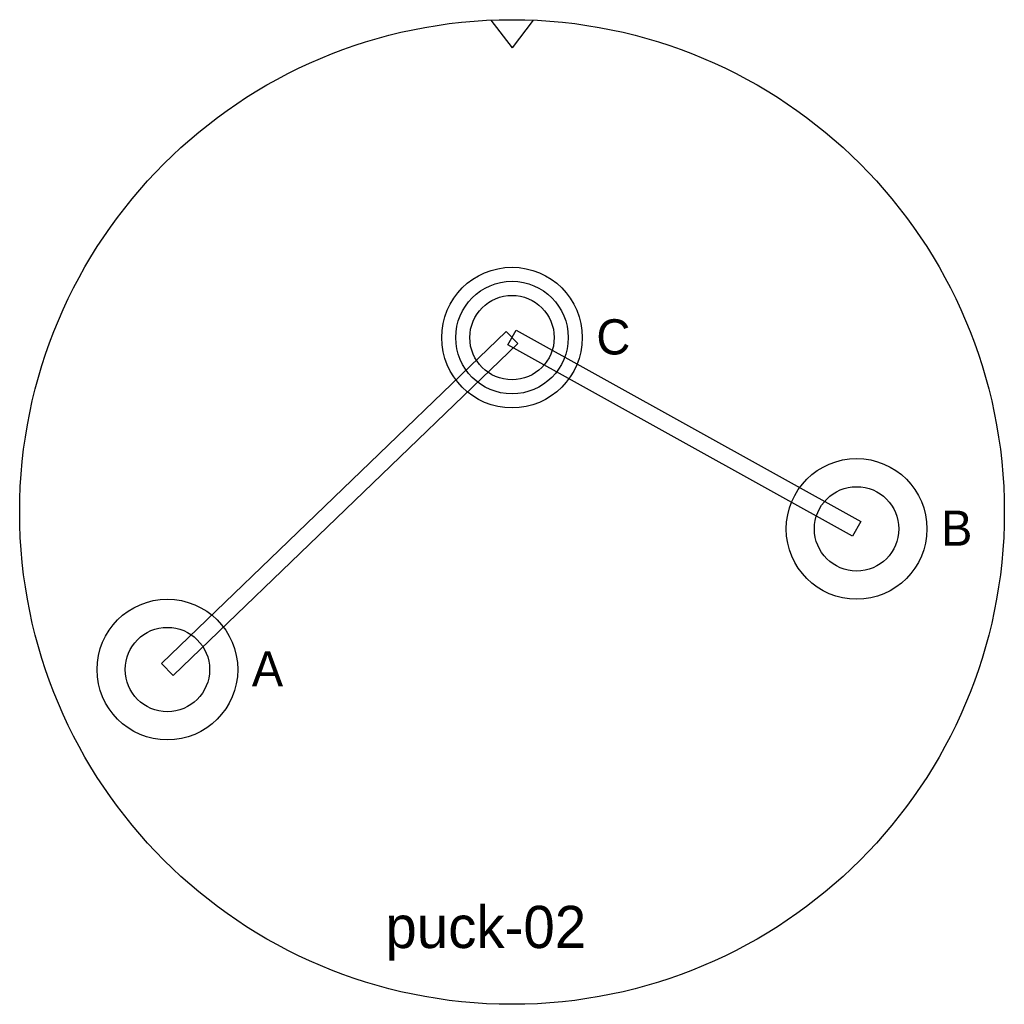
# Model space of a CAD drawing. Header units: metres. Extents: x -35 to 35, y -35 to 35.
import ezdxf

# ---------------------------------------------------------------- set-up
doc = ezdxf.new("R2010")
doc.units = ezdxf.units.M

msp = doc.modelspace()

# ---------------------------------------------------------------- linework, layer by layer
at = {"layer": 'BANEN'}
for p, q in [((-24.9163, -10.7679), (-0.4163, 12.8321)), ((-0.4163, 12.8321), (0.4163, 11.9679)), ((-0.2912, 11.8754), (0.2912, 12.9246)), ((0.2912, 12.9246), (24.7912, -0.6754)), ((0.4163, 11.9679), (-24.0837, -11.6321)), ((24.2088, -1.7246), (-0.2912, 11.8754)), ((24.7912, -0.6754), (24.2088, -1.7246)), ((-24.0837, -11.6321), (-24.9163, -10.7679))]:
    msp.add_line(p, q, dxfattribs=at)
at = {"layer": 'INKEPING'}
for p in [(-1.5, 34.9678), (1.5, 34.9678)]:
    msp.add_line(p, (0, 33), dxfattribs=at)
at = {"layer": 'OMTREK'}
msp.add_circle((0, 0), 35, dxfattribs=at)
at = {"layer": 'PADS'}
for centre in [(0, 12.4), (24.5, -1.2), (-24.5, -11.2)]:
    msp.add_circle(centre, 5, dxfattribs=at)
at = {"layer": 'VENSTER'}
msp.add_circle((0, 12.4), 4, dxfattribs=at)
at = {"layer": 'VIAS'}
for centre in [(0, 12.4), (24.5, -1.2), (-24.5, -11.2)]:
    msp.add_circle(centre, 3, dxfattribs=at)

# ---------------------------------------------------------------- texts
at = {"layer": 'MARKERING'}
for s, height, p in [('C', 2.5, (6, 11.2)), ('B', 2.5, (30.5, -2.4)), ('A', 2.5, (-18.5, -12.4)), ('puck-02', 3, (-9, -31))]:
    msp.add_text(s, height=height, dxfattribs=at).set_placement(p)

doc.saveas('drawing.dxf')
